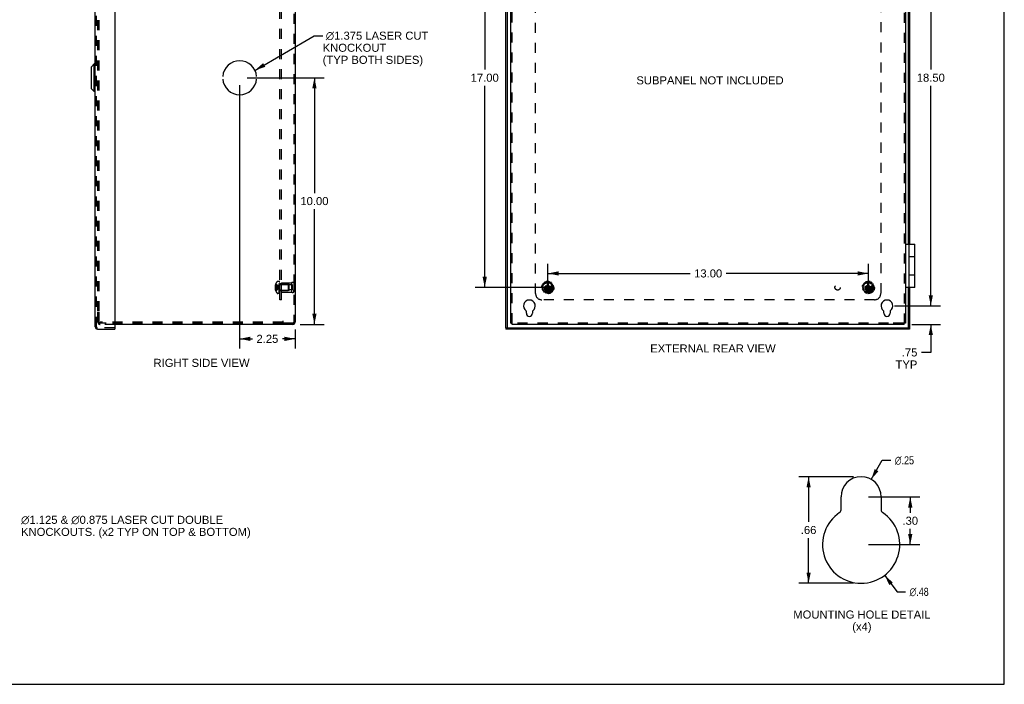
# Model space of a CAD drawing. Header units: inches. Extents: x 0 to 73.9, y 0 to 47.8.
# Tile 12 of 13: x 34 to 73.9, y 0 to 26.9. Entities that reach past the tile are written whole.
import ezdxf

# ---------------------------------------------------------------- set-up
doc = ezdxf.new("R2010")
doc.units = ezdxf.units.IN
doc.header["$LTSCALE"] = 4.065217
doc.header["$MEASUREMENT"] = 0
doc.linetypes.add('HIDDEN', pattern=[0.2, 0.1, -0.1])
doc.layers.get('0').update_dxf_attribs({"linetype": 'CONTINUOUS'})
for name, color, linetype in [('DEFAULT_2', 8, 'HIDDEN'), ('DIMENSIONS', 7, 'CONTINUOUS'), ('DOOR_ASSEMBLY', 7, 'CONTINUOUS'), ('OPEN', 7, 'CONTINUOUS'), ('SUBPANEL', 7, 'CONTINUOUS')]:
    doc.layers.add(name, color=color, linetype=linetype)
doc.styles.get("Standard").update_dxf_attribs({"font": 'arial.ttf'})
doc.styles.add('TEXTSTYLE_1', font='gdt', dxfattribs={"width": 0.8})
doc.dimstyles.new('DIMSTYLE_1', dxfattribs={"dimtxt": 0.326087, "dimasz": 0.434783, "dimexe": 0.09, "dimexo": 0.07, "dimgap": 0.0375, "dimtad": 0, "dimtih": 1, "dimtoh": 1, "dimzin": 4, "dimdsep": 46, "dimtxsty": 'Standard', "dimblk": '_FILLED', "dimblk1": '_FILLED', "dimblk2": '_FILLED', "dimcen": 0.09, "dimadec": 3, "dimazin": 1, "dimtfac": 1, "dimtdec": 3, "dimtofl": 0, "dimtmove": 0, "dimatfit": 3, "dimldrblk": '_FILLED', "dimfxl": 0, "dimtolj": 1, "dimtzin": 4, "dimarcsym": 0})
doc.dimstyles.new('DIMSTYLE_2', dxfattribs={"dimtxt": 0.326087, "dimasz": 0.434783, "dimexe": 0.09, "dimexo": 0.07, "dimgap": 0.09, "dimtad": 0, "dimtih": 1, "dimtoh": 1, "dimlfac": 0.23, "dimzin": 4, "dimdsep": 46, "dimtxsty": 'Standard', "dimblk": '_FILLED', "dimblk1": '_FILLED', "dimblk2": '_FILLED', "dimcen": 0.09, "dimadec": 3, "dimazin": 1, "dimtfac": 1, "dimtdec": 3, "dimtofl": 0, "dimtmove": 0, "dimatfit": 1, "dimldrblk": '_FILLED', "dimfxl": 0, "dimtolj": 1, "dimtzin": 4, "dimarcsym": 0})
doc.dimstyles.new('DIMSTYLE_3', dxfattribs={"dimtxt": 0.326087, "dimasz": 0.434783, "dimexe": 0.09, "dimexo": 0.07, "dimgap": 0.0375, "dimtad": 0, "dimtih": 1, "dimtoh": 1, "dimlfac": 0.23, "dimzin": 4, "dimdsep": 46, "dimtxsty": 'Standard', "dimblk": '_FILLED', "dimblk1": '_FILLED', "dimblk2": '_FILLED', "dimcen": 0.09, "dimadec": 3, "dimazin": 1, "dimtfac": 1, "dimtdec": 3, "dimtofl": 0, "dimtmove": 0, "dimatfit": 3, "dimldrblk": '_FILLED', "dimfxl": 0, "dimtolj": 1, "dimtzin": 4, "dimarcsym": 0})
doc.dimstyles.get("Standard").update_dxf_attribs({"dimtxt": 0.369565, "dimasz": 0.434783, "dimexe": 0.09, "dimexo": 0.07, "dimgap": 0.09, "dimtad": 0, "dimtih": 1, "dimtoh": 1, "dimdec": 3, "dimzin": 4, "dimdsep": 46, "dimtxsty": 'Standard', "dimblk": '_FILLED', "dimblk1": '_FILLED', "dimblk2": '_FILLED', "dimcen": 0.09, "dimadec": 3, "dimazin": 1, "dimtp": 0.001, "dimtm": 0.001, "dimtfac": 1, "dimtdec": 3, "dimtofl": 0, "dimtmove": 0, "dimatfit": 3, "dimldrblk": '_FILLED', "dimfxl": 0, "dimtolj": 1, "dimtzin": 4, "dimarcsym": 0})

# ---------------------------------------------------------------- blocks, each defined once
blk = doc.blocks.new('_FILLED')
at = {"color": 0, "linetype": 'ByBlock'}
blk.add_solid([(0, 0), (-1, 0.2), (-1, -0.2)], dxfattribs=at)
blk = doc.blocks.new('*D3')
at = {"layer": 'DIMENSIONS', "color": 2, "linetype": 'Continuous'}
for p, q in [((55.238, 33.085), (52.448, 33.085)), ((52.839, 33.085), (52.839, 24.911)), ((52.839, 16.085), (52.839, 24.259)), ((55.238, 16.085), (52.448, 16.085))]:
    blk.add_line(p, q, dxfattribs=at)
at = {"layer": 'DIMENSIONS', "color": 2, "linetype": 'Continuous', "xscale": 0.4347826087, "yscale": 0.4347826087, "zscale": 0.4347826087}
for p, rotation in [((52.839, 33.085), 90), ((52.839, 16.085), 270)]:
    blk.add_blockref('_FILLED', p, dxfattribs=dict(at, rotation=rotation))
at = {"layer": 'DIMENSIONS', "color": 2, "linetype": 'Continuous', "insert": (52.839, 24.748), "char_height": 0.3261, "width": 1.13949, "attachment_point": 2, "line_spacing_factor": 0.9}
blk.add_mtext('17.00', dxfattribs=at)
blk = doc.blocks.new('*D4')
at = {"layer": 'DIMENSIONS', "color": 2, "linetype": 'Continuous'}
for p, q in [((55.402, 16.261), (55.402, 17.043)), ((68.402, 16.261), (68.402, 17.043)), ((55.402, 16.652), (61.169, 16.652)), ((68.402, 16.652), (62.635, 16.652))]:
    blk.add_line(p, q, dxfattribs=at)
at = {"layer": 'DIMENSIONS', "color": 2, "linetype": 'Continuous', "xscale": 0.4347826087, "yscale": 0.4347826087, "zscale": 0.4347826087, "rotation": 180}
blk.add_blockref('_FILLED', (55.402, 16.652), dxfattribs=at)
at = {"layer": 'DIMENSIONS', "color": 2, "linetype": 'Continuous', "xscale": 0.4347826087, "yscale": 0.4347826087, "zscale": 0.4347826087}
blk.add_blockref('_FILLED', (68.402, 16.652), dxfattribs=at)
at = {"layer": 'DIMENSIONS', "color": 2, "linetype": 'Continuous', "insert": (61.902, 16.815), "char_height": 0.3261, "width": 1.13949, "attachment_point": 2, "line_spacing_factor": 0.9}
blk.add_mtext('13.00', dxfattribs=at)
blk = doc.blocks.new('*D5')
at = {"layer": 'DIMENSIONS', "color": 2, "linetype": 'Continuous'}
for p, q in [((68.514, 8.303), (68.962, 9.078)), ((68.962, 9.078), (69.311, 9.078))]:
    blk.add_line(p, q, dxfattribs=at)
at = {"layer": 'DIMENSIONS', "color": 2, "linetype": 'Continuous', "xscale": 0.4347826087, "yscale": 0.4347826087, "zscale": 0.4347826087, "rotation": 239.9728827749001}
blk.add_blockref('_FILLED', (68.514, 8.303), dxfattribs=at)
at = {"layer": 'DIMENSIONS', "color": 2, "linetype": 'Continuous', "insert": (69.475, 9.241), "char_height": 0.32609, "width": 1.06756, "attachment_point": 1, "line_spacing_factor": 0.9, "style": 'TEXTSTYLE_1'}
blk.add_mtext('{\\fgdt;n}\\fArial;.25', dxfattribs=at)
blk = doc.blocks.new('*D6')
at = {"layer": 'DIMENSIONS', "color": 2, "linetype": 'Continuous'}
for p, q in [((69.058, 4.418), (69.571, 3.748)), ((69.571, 3.748), (69.907, 3.748))]:
    blk.add_line(p, q, dxfattribs=at)
at = {"layer": 'DIMENSIONS', "color": 2, "linetype": 'Continuous', "xscale": 0.4347826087, "yscale": 0.4347826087, "zscale": 0.4347826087, "rotation": 127.4653944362}
blk.add_blockref('_FILLED', (69.058, 4.418), dxfattribs=at)
at = {"layer": 'DIMENSIONS', "color": 2, "linetype": 'Continuous', "insert": (70.07, 3.911), "char_height": 0.32609, "width": 1.06756, "attachment_point": 1, "line_spacing_factor": 0.9, "style": 'TEXTSTYLE_1'}
blk.add_mtext('{\\fgdt;n}\\fArial;.48', dxfattribs=at)
blk = doc.blocks.new('*D7')
at = {"layer": 'DIMENSIONS', "color": 2, "linetype": 'Continuous'}
for p, q in [((67.801, 8.412), (65.583, 8.412)), ((65.975, 8.412), (65.975, 6.58)), ((65.975, 4.095), (65.975, 5.927)), ((67.801, 4.095), (65.583, 4.095))]:
    blk.add_line(p, q, dxfattribs=at)
at = {"layer": 'DIMENSIONS', "color": 2, "linetype": 'Continuous', "xscale": 0.4347826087, "yscale": 0.4347826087, "zscale": 0.4347826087}
for p, rotation in [((65.975, 8.412), 90), ((65.975, 4.095), 270)]:
    blk.add_blockref('_FILLED', p, dxfattribs=dict(at, rotation=rotation))
at = {"layer": 'DIMENSIONS', "color": 2, "linetype": 'Continuous', "insert": (65.975, 6.417), "char_height": 0.3261, "width": 0.63278, "attachment_point": 2, "line_spacing_factor": 0.9}
blk.add_mtext('.66', dxfattribs=at)
blk = doc.blocks.new('*D9')
at = {"layer": 'DIMENSIONS', "color": 2, "linetype": 'Continuous'}
for p, q in [((69.456, 33.835), (71.323, 33.835)), ((70.932, 33.835), (70.932, 24.911)), ((70.932, 15.335), (70.932, 24.259)), ((69.456, 15.335), (71.323, 15.335))]:
    blk.add_line(p, q, dxfattribs=at)
at = {"layer": 'DIMENSIONS', "color": 2, "linetype": 'Continuous', "xscale": 0.4347826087, "yscale": 0.4347826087, "zscale": 0.4347826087}
for p, rotation in [((70.932, 33.835), 90), ((70.932, 15.335), 270)]:
    blk.add_blockref('_FILLED', p, dxfattribs=dict(at, rotation=rotation))
at = {"layer": 'DIMENSIONS', "color": 2, "linetype": 'Continuous', "insert": (70.932, 24.748), "char_height": 0.3261, "width": 1.13949, "attachment_point": 2, "line_spacing_factor": 0.9}
blk.add_mtext('18.50', dxfattribs=at)
blk = doc.blocks.new('*D12')
at = {"layer": 'DIMENSIONS', "color": 2, "linetype": 'Continuous'}
for p, q in [((70.932, 15.335), (70.932, 16.204)), ((69.456, 15.335), (71.323, 15.335)), ((70.158, 14.585), (71.323, 14.585)), ((70.932, 14.585), (70.932, 13.451)), ((70.932, 13.451), (70.551, 13.451))]:
    blk.add_line(p, q, dxfattribs=at)
at = {"layer": 'DIMENSIONS', "color": 2, "linetype": 'Continuous', "xscale": 0.4347826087, "yscale": 0.4347826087, "zscale": 0.4347826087}
for p, rotation in [((70.932, 15.335), 270), ((70.932, 14.585), 90)]:
    blk.add_blockref('_FILLED', p, dxfattribs=dict(at, rotation=rotation))
at = {"layer": 'DIMENSIONS', "color": 2, "linetype": 'Continuous', "insert": (70.388, 13.614), "char_height": 0.3261, "width": 0.88371, "attachment_point": 3, "line_spacing_factor": 0.9}
blk.add_mtext('.75\\PTYP', dxfattribs=at)
blk = doc.blocks.new('*D14')
at = {"layer": 'DIMENSIONS', "color": 2, "linetype": 'Continuous'}
for p, q in [((68.41, 7.597), (70.489, 7.597)), ((70.098, 7.597), (70.098, 6.955)), ((70.098, 5.66), (70.098, 6.302)), ((68.41, 5.66), (70.489, 5.66))]:
    blk.add_line(p, q, dxfattribs=at)
at = {"layer": 'DIMENSIONS', "color": 2, "linetype": 'Continuous', "xscale": 0.4347826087, "yscale": 0.4347826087, "zscale": 0.4347826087}
for p, rotation in [((70.098, 7.597), 90), ((70.098, 5.66), 270)]:
    blk.add_blockref('_FILLED', p, dxfattribs=dict(at, rotation=rotation))
at = {"layer": 'DIMENSIONS', "color": 2, "linetype": 'Continuous', "insert": (70.098, 6.792), "char_height": 0.3261, "width": 0.63278, "attachment_point": 2, "line_spacing_factor": 0.9}
blk.add_mtext('.30', dxfattribs=at)
blk = doc.blocks.new('*D20')
at = {"layer": 'DIMENSIONS', "color": 2, "linetype": 'Continuous'}
for p, q in [((43.204, 24.585), (46.324, 24.585)), ((45.933, 24.585), (45.933, 19.911)), ((45.933, 14.585), (45.933, 19.259)), ((45.359, 14.585), (46.324, 14.585))]:
    blk.add_line(p, q, dxfattribs=at)
at = {"layer": 'DIMENSIONS', "color": 2, "linetype": 'Continuous', "xscale": 0.4347826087, "yscale": 0.4347826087, "zscale": 0.4347826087}
for p, rotation in [((45.933, 24.585), 90), ((45.933, 14.585), 270)]:
    blk.add_blockref('_FILLED', p, dxfattribs=dict(at, rotation=rotation))
at = {"layer": 'DIMENSIONS', "color": 2, "linetype": 'Continuous', "insert": (45.933, 19.748), "char_height": 0.3261, "width": 1.13949, "attachment_point": 2, "line_spacing_factor": 0.9}
blk.add_mtext('10.00', dxfattribs=at)
blk = doc.blocks.new('*D21')
at = {"layer": 'DIMENSIONS', "color": 2, "linetype": 'Continuous'}
for p, q in [((42.9, 24.28), (42.9, 13.61)), ((42.9, 14.001), (43.418, 14.001)), ((45.15, 14.001), (44.631, 14.001)), ((45.15, 14.375), (45.15, 13.61))]:
    blk.add_line(p, q, dxfattribs=at)
at = {"layer": 'DIMENSIONS', "color": 2, "linetype": 'Continuous', "xscale": 0.4347826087, "yscale": 0.4347826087, "zscale": 0.4347826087, "rotation": 180}
blk.add_blockref('_FILLED', (42.9, 14.001), dxfattribs=at)
at = {"layer": 'DIMENSIONS', "color": 2, "linetype": 'Continuous', "xscale": 0.4347826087, "yscale": 0.4347826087, "zscale": 0.4347826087}
blk.add_blockref('_FILLED', (45.15, 14.001), dxfattribs=at)
at = {"layer": 'DIMENSIONS', "color": 2, "linetype": 'Continuous', "insert": (44.025, 14.164), "char_height": 0.3261, "width": 0.88613, "attachment_point": 2, "line_spacing_factor": 0.9}
blk.add_mtext('2.25', dxfattribs=at)

msp = doc.modelspace()

# ---------------------------------------------------------------- linework, layer by layer
at = {"color": 7, "linetype": 'Continuous'}
for p, q in [((73.913, 0), (73.913, 47.826)), ((53.902, 14.633), (53.95, 14.633)), ((53.95, 14.585), (53.95, 14.633)), ((69.902, 14.633), (69.854, 14.633)), ((69.854, 14.585), (69.854, 14.633)), ((0, 0), (73.913, 0))]:
    msp.add_line(p, q, dxfattribs=at)
at = {"color": 3, "linetype": 'Continuous'}
for p, q in [((45.15, 34.49), (45.15, 14.68)), ((53.902, 14.633), (53.902, 34.537)), ((69.902, 34.537), (69.902, 14.633)), ((54.527, 15.038), (54.527, 15.119)), ((54.777, 15.119), (54.777, 15.038)), ((69.027, 15.038), (69.027, 15.119)), ((69.277, 15.119), (69.277, 15.038)), ((45.055, 14.585), (37.841, 14.585)), ((69.854, 14.585), (53.95, 14.585)), ((67.291, 7.068), (67.291, 7.597)), ((68.921, 7.597), (68.921, 7.068))]:
    msp.add_line(p, q, dxfattribs=at)
for centre, radius, start, end in [((54.652, 15.335), 0.24, 303.8964, 236.1036), ((69.152, 15.335), 0.24, 303.8964, 236.1036), ((54.507, 15.119), 0.02, 0, 56.1036), ((54.652, 15.038), 0.125, 180, 360), ((54.797, 15.119), 0.02, 123.8964, 180), ((69.007, 15.119), 0.02, 0, 56.1036), ((69.152, 15.038), 0.125, 180, 360), ((69.297, 15.119), 0.02, 123.8964, 180), ((45.055, 14.68), 0.0948, 270, 360), ((68.106, 7.597), 0.815, 0, 180), ((68.106, 5.66), 1.565, 123.8964, 56.1036), ((67.16, 7.068), 0.13, 303.8964, 360), ((69.051, 7.068), 0.13, 180, 236.1036)]:
    msp.add_arc(centre, radius, start, end, dxfattribs=at)
at = {"layer": 'DEFAULT_2', "color": 8, "linetype": 'HIDDEN'}
for p, q in [((45.102, 34.49), (45.102, 14.68)), ((53.95, 14.633), (53.95, 34.537)), ((69.854, 34.537), (69.854, 14.633)), ((37.15, 15.125), (37.15, 34.045)), ((37.198, 15.125), (37.198, 34.045)), ((44.36, 16.134), (44.339, 16.134)), ((44.36, 16.035), (44.339, 16.035)), ((44.36, 16.189), (44.348, 16.189)), ((44.36, 16.103), (44.348, 16.103)), ((44.36, 16.067), (44.348, 16.067)), ((44.36, 15.98), (44.348, 15.98)), ((44.361, 16.225), (44.36, 16.225)), ((44.361, 16.225), (44.36, 16.224)), ((44.36, 16.224), (44.36, 16.103)), ((44.361, 16.103), (44.36, 16.103)), ((44.36, 16.103), (44.39, 16.1)), ((44.361, 16.067), (44.36, 16.067)), ((44.36, 16.067), (44.36, 15.945)), ((44.389, 16.1), (44.418, 16.098)), ((44.507, 16.331), (44.445, 16.331)), ((44.497, 16.081), (44.521, 16.085)), ((44.497, 16.081), (44.521, 16.085)), ((44.507, 15.839), (44.507, 16.331)), ((44.527, 16.328), (44.512, 16.328)), ((44.512, 15.839), (44.512, 16.328)), ((44.527, 16.293), (44.512, 16.293)), ((44.527, 16.286), (44.512, 16.286)), ((44.527, 16.263), (44.512, 16.263)), ((44.527, 16.223), (44.512, 16.223)), ((44.527, 16.209), (44.512, 16.209)), ((44.527, 16.131), (44.512, 16.131)), ((44.527, 16.13), (44.512, 16.13)), ((44.527, 15.998), (44.512, 15.998)), ((44.527, 15.99), (44.512, 15.99)), ((44.527, 15.839), (44.527, 16.328)), ((44.544, 16.209), (44.872, 16.209)), ((44.602, 16.273), (45.002, 16.273)), ((44.602, 15.897), (44.602, 16.273)), ((44.914, 16.21), (44.602, 16.21)), ((44.882, 16.199), (44.872, 16.209)), ((44.872, 16.209), (44.872, 15.961)), ((44.882, 15.971), (44.882, 16.199)), ((44.914, 15.96), (44.914, 16.21)), ((45.039, 16.186), (44.914, 16.186)), ((45.039, 15.983), (44.914, 15.983)), ((45.002, 16.273), (45.002, 15.897)), ((45.039, 15.983), (45.039, 16.186)), ((45.101, 16.273), (45.102, 16.185)), ((45.101, 16.273), (45.101, 15.897)), ((45.101, 15.897), (45.102, 15.985)), ((55.193, 16.083), (55.165, 16.088)), ((55.169, 16.131), (55.198, 16.13)), ((55.17, 16.033), (55.197, 16.044)), ((55.212, 15.998), (55.184, 15.991)), ((55.21, 16.168), (55.186, 16.184)), ((55.203, 16.054), (55.201, 16.074)), ((55.208, 16.222), (55.234, 16.21)), ((55.208, 16.137), (55.214, 16.156)), ((55.233, 15.976), (55.223, 15.993)), ((55.26, 16.239), (55.245, 16.263)), ((55.246, 16.212), (55.259, 16.227)), ((55.262, 16.103), (55.542, 16.067)), ((55.263, 16.103), (55.262, 16.103)), ((55.262, 16.067), (55.542, 16.103)), ((55.262, 16.067), (55.263, 16.067)), ((55.298, 16.103), (55.263, 16.103)), ((55.263, 16.067), (55.298, 16.067)), ((55.281, 16.289), (55.299, 16.267)), ((55.352, 16.134), (55.298, 16.103)), ((55.298, 16.103), (55.507, 16.067)), ((55.298, 16.067), (55.507, 16.103)), ((55.298, 16.067), (55.352, 16.035)), ((55.311, 16.264), (55.329, 16.272)), ((55.335, 16.283), (55.331, 16.311)), ((55.384, 16.189), (55.352, 16.134)), ((55.352, 16.134), (55.452, 16.035)), ((55.352, 16.035), (55.452, 16.134)), ((55.352, 16.035), (55.384, 15.98)), ((55.374, 16.321), (55.382, 16.293)), ((55.42, 15.945), (55.384, 16.225)), ((55.384, 16.225), (55.384, 16.224)), ((55.384, 15.945), (55.42, 16.225)), ((55.384, 16.224), (55.384, 16.189)), ((55.42, 15.98), (55.384, 16.189)), ((55.384, 15.98), (55.42, 16.189)), ((55.384, 15.98), (55.384, 15.945)), ((55.392, 16.286), (55.412, 16.286)), ((55.42, 16.224), (55.42, 16.225)), ((55.42, 16.189), (55.42, 16.224)), ((55.452, 16.134), (55.42, 16.189)), ((55.42, 15.98), (55.452, 16.035)), ((55.42, 15.945), (55.42, 15.98)), ((55.422, 16.293), (55.43, 16.321)), ((55.507, 16.103), (55.452, 16.134)), ((55.452, 16.035), (55.507, 16.067)), ((55.473, 16.311), (55.469, 16.283)), ((55.475, 16.272), (55.493, 16.264)), ((55.505, 16.267), (55.523, 16.289)), ((55.541, 16.103), (55.507, 16.103)), ((55.507, 16.067), (55.541, 16.067)), ((55.542, 16.103), (55.541, 16.103)), ((55.541, 16.067), (55.542, 16.067)), ((55.559, 16.263), (55.544, 16.239)), ((55.545, 16.227), (55.558, 16.212)), ((55.57, 16.21), (55.596, 16.222)), ((55.581, 15.993), (55.571, 15.976)), ((55.59, 16.156), (55.596, 16.137)), ((55.62, 15.991), (55.592, 15.998)), ((55.618, 16.184), (55.594, 16.168)), ((55.603, 16.074), (55.601, 16.054)), ((55.606, 16.13), (55.635, 16.131)), ((55.607, 16.044), (55.634, 16.033)), ((55.639, 16.088), (55.611, 16.083)), ((68.193, 16.083), (68.165, 16.088)), ((68.169, 16.131), (68.198, 16.13)), ((68.17, 16.033), (68.197, 16.044)), ((68.212, 15.998), (68.184, 15.991)), ((68.21, 16.168), (68.186, 16.184)), ((68.203, 16.054), (68.201, 16.074)), ((68.208, 16.222), (68.234, 16.21)), ((68.208, 16.137), (68.214, 16.156)), ((68.233, 15.976), (68.223, 15.993)), ((68.26, 16.239), (68.245, 16.263)), ((68.246, 16.212), (68.259, 16.227)), ((68.262, 16.067), (68.542, 16.103)), ((68.263, 16.103), (68.262, 16.103)), ((68.262, 16.103), (68.542, 16.067)), ((68.262, 16.067), (68.263, 16.067)), ((68.298, 16.103), (68.263, 16.103)), ((68.263, 16.067), (68.298, 16.067)), ((68.281, 16.289), (68.299, 16.267)), ((68.352, 16.134), (68.298, 16.103)), ((68.298, 16.067), (68.507, 16.103)), ((68.298, 16.103), (68.507, 16.067)), ((68.298, 16.067), (68.352, 16.035)), ((68.311, 16.264), (68.329, 16.272)), ((68.335, 16.283), (68.331, 16.311)), ((68.384, 16.189), (68.352, 16.134)), ((68.352, 16.134), (68.452, 16.035)), ((68.352, 16.035), (68.452, 16.134)), ((68.352, 16.035), (68.384, 15.98)), ((68.374, 16.321), (68.382, 16.293)), ((68.42, 15.945), (68.384, 16.225)), ((68.384, 16.225), (68.384, 16.224)), ((68.384, 15.945), (68.42, 16.225)), ((68.384, 16.224), (68.384, 16.189)), ((68.42, 15.98), (68.384, 16.189)), ((68.384, 15.98), (68.42, 16.189)), ((68.384, 15.98), (68.384, 15.945)), ((68.392, 16.286), (68.412, 16.286)), ((68.42, 16.224), (68.42, 16.225)), ((68.42, 16.189), (68.42, 16.224)), ((68.452, 16.134), (68.42, 16.189)), ((68.42, 15.98), (68.452, 16.035)), ((68.42, 15.945), (68.42, 15.98)), ((68.422, 16.293), (68.43, 16.321)), ((68.507, 16.103), (68.452, 16.134)), ((68.452, 16.035), (68.507, 16.067)), ((68.473, 16.311), (68.469, 16.283)), ((68.475, 16.272), (68.493, 16.264)), ((68.505, 16.267), (68.523, 16.289)), ((68.541, 16.103), (68.507, 16.103)), ((68.507, 16.067), (68.541, 16.067)), ((68.542, 16.103), (68.541, 16.103)), ((68.541, 16.067), (68.542, 16.067)), ((68.559, 16.263), (68.544, 16.239)), ((68.545, 16.227), (68.558, 16.212)), ((68.57, 16.21), (68.596, 16.222)), ((68.581, 15.993), (68.571, 15.976)), ((68.59, 16.156), (68.596, 16.137)), ((68.62, 15.991), (68.592, 15.998)), ((68.618, 16.184), (68.594, 16.168)), ((68.603, 16.074), (68.601, 16.054)), ((68.606, 16.13), (68.635, 16.131)), ((68.607, 16.044), (68.634, 16.033)), ((68.639, 16.088), (68.611, 16.083)), ((44.36, 15.945), (44.361, 15.945)), ((44.361, 15.945), (44.36, 15.944)), ((44.507, 15.839), (44.445, 15.839)), ((44.527, 15.93), (44.512, 15.93)), ((44.527, 15.908), (44.512, 15.908)), ((44.527, 15.89), (44.512, 15.89)), ((44.527, 15.855), (44.512, 15.855)), ((44.512, 15.839), (44.527, 15.839)), ((44.544, 15.961), (44.872, 15.961)), ((44.914, 15.96), (44.602, 15.96)), ((44.602, 15.897), (45.002, 15.897)), ((44.882, 15.971), (44.872, 15.961)), ((55.212, 15.943), (55.232, 15.964)), ((55.264, 15.928), (55.241, 15.91)), ((55.292, 15.916), (55.276, 15.928)), ((55.286, 15.878), (55.295, 15.905)), ((55.34, 15.885), (55.326, 15.86)), ((55.37, 15.886), (55.35, 15.89)), ((55.38, 15.848), (55.378, 15.877)), ((55.384, 15.945), (55.384, 15.945)), ((55.42, 15.945), (55.42, 15.945)), ((55.426, 15.877), (55.424, 15.848)), ((55.454, 15.89), (55.434, 15.886)), ((55.478, 15.86), (55.464, 15.885)), ((55.509, 15.905), (55.518, 15.878)), ((55.528, 15.928), (55.512, 15.916)), ((55.563, 15.91), (55.54, 15.928)), ((55.573, 15.964), (55.592, 15.943)), ((68.212, 15.943), (68.232, 15.964)), ((68.264, 15.928), (68.241, 15.91)), ((68.292, 15.916), (68.276, 15.928)), ((68.286, 15.878), (68.295, 15.905)), ((68.34, 15.885), (68.326, 15.86)), ((68.37, 15.886), (68.35, 15.89)), ((68.38, 15.848), (68.378, 15.877)), ((68.384, 15.945), (68.384, 15.945)), ((68.42, 15.945), (68.42, 15.945)), ((68.426, 15.877), (68.424, 15.848)), ((68.454, 15.89), (68.434, 15.886)), ((68.478, 15.86), (68.464, 15.885)), ((68.509, 15.905), (68.518, 15.878)), ((68.528, 15.928), (68.512, 15.916)), ((68.563, 15.91), (68.54, 15.928)), ((68.573, 15.964), (68.592, 15.943)), ((37.15, 14.68), (37.15, 15.085)), ((37.198, 14.68), (37.198, 15.085)), ((37.266, 14.633), (37.244, 14.633)), ((37.841, 14.585), (37.244, 14.585)), ((44.65, 14.681), (37.248, 14.681)), ((37.248, 14.681), (37.248, 14.633)), ((37.48, 14.633), (37.266, 14.633)), ((44.65, 14.633), (37.48, 14.633)), ((44.65, 14.728), (44.65, 14.633)), ((45.055, 14.633), (44.65, 14.633)), ((69.214, 14.633), (53.95, 14.633)), ((69.807, 14.633), (69.214, 14.633)), ((69.854, 14.633), (69.807, 14.633))]:
    msp.add_line(p, q, dxfattribs=at)
for points in [[(44.348, 16.189), (44.346, 16.182), (44.344, 16.175), (44.343, 16.168), (44.342, 16.162), (44.341, 16.155), (44.34, 16.148), (44.339, 16.141), (44.339, 16.134)], [(44.339, 16.134), (44.339, 16.131), (44.339, 16.129), (44.34, 16.126), (44.341, 16.123), (44.341, 16.119), (44.342, 16.116), (44.343, 16.113), (44.345, 16.11), (44.346, 16.106), (44.348, 16.103)], [(44.348, 16.067), (44.346, 16.063), (44.345, 16.06), (44.343, 16.057), (44.342, 16.053), (44.341, 16.05), (44.341, 16.047), (44.34, 16.044), (44.339, 16.041), (44.339, 16.038), (44.339, 16.035)], [(44.339, 16.035), (44.339, 16.028), (44.34, 16.022), (44.341, 16.015), (44.342, 16.008), (44.343, 16.001), (44.344, 15.994), (44.346, 15.987), (44.348, 15.98)], [(44.36, 16.189), (44.389, 16.175), (44.418, 16.159), (44.445, 16.142), (44.471, 16.124), (44.497, 16.105), (44.521, 16.085)], [(44.36, 16.134), (44.389, 16.127), (44.418, 16.12), (44.445, 16.112), (44.471, 16.103), (44.497, 16.094), (44.521, 16.085)], [(44.36, 16.085), (44.36, 16.088), (44.36, 16.091), (44.36, 16.094), (44.361, 16.097), (44.361, 16.1), (44.361, 16.103)], [(44.361, 16.097), (44.36, 16.094), (44.36, 16.091)], [(44.36, 16.035), (44.389, 16.042), (44.418, 16.05), (44.445, 16.058), (44.471, 16.066), (44.497, 16.075), (44.521, 16.085)], [(44.361, 16.067), (44.361, 16.07), (44.361, 16.073), (44.36, 16.076), (44.36, 16.079), (44.36, 16.082), (44.36, 16.085)], [(44.36, 15.98), (44.389, 15.995), (44.418, 16.011), (44.445, 16.028), (44.471, 16.046), (44.497, 16.065), (44.521, 16.085)], [(44.36, 16.067), (44.389, 16.069), (44.418, 16.072), (44.445, 16.075), (44.471, 16.078), (44.497, 16.081)], [(44.36, 16.079), (44.36, 16.076), (44.361, 16.073)], [(44.361, 16.225), (44.39, 16.205), (44.418, 16.184), (44.445, 16.162), (44.471, 16.137), (44.497, 16.112), (44.521, 16.085)], [(44.361, 15.945), (44.39, 15.964), (44.418, 15.985), (44.445, 16.008), (44.471, 16.032), (44.497, 16.058), (44.521, 16.085)], [(44.361, 16.067), (44.39, 16.069), (44.418, 16.072), (44.445, 16.075), (44.471, 16.078)], [(44.418, 16.098), (44.445, 16.095), (44.471, 16.092), (44.497, 16.088), (44.521, 16.085)], [(44.445, 16.095), (44.471, 16.092), (44.497, 16.088), (44.521, 16.085)], [(55.262, 16.103), (55.262, 16.1), (55.262, 16.097), (55.262, 16.094), (55.262, 16.091), (55.262, 16.088), (55.262, 16.085)], [(55.262, 16.085), (55.262, 16.082), (55.262, 16.079), (55.262, 16.076), (55.262, 16.073), (55.262, 16.07), (55.262, 16.067)], [(55.42, 16.225), (55.414, 16.225), (55.408, 16.225), (55.402, 16.225), (55.396, 16.225), (55.39, 16.225), (55.384, 16.225)], [(55.543, 16.085), (55.543, 16.088), (55.543, 16.091), (55.542, 16.094), (55.542, 16.097), (55.542, 16.1), (55.542, 16.103)], [(55.542, 16.067), (55.542, 16.07), (55.542, 16.073), (55.542, 16.076), (55.543, 16.079), (55.543, 16.082), (55.543, 16.085)], [(68.262, 16.103), (68.262, 16.1), (68.262, 16.097), (68.262, 16.094), (68.262, 16.091), (68.262, 16.088), (68.262, 16.085)], [(68.262, 16.085), (68.262, 16.082), (68.262, 16.079), (68.262, 16.076), (68.262, 16.073), (68.262, 16.07), (68.262, 16.067)], [(68.42, 16.225), (68.414, 16.225), (68.408, 16.225), (68.402, 16.225), (68.396, 16.225), (68.39, 16.225), (68.384, 16.225)], [(68.543, 16.085), (68.543, 16.088), (68.543, 16.091), (68.542, 16.094), (68.542, 16.097), (68.542, 16.1), (68.542, 16.103)], [(68.542, 16.067), (68.542, 16.07), (68.542, 16.073), (68.542, 16.076), (68.543, 16.079), (68.543, 16.082), (68.543, 16.085)], [(55.384, 15.945), (55.39, 15.944), (55.396, 15.944), (55.402, 15.944), (55.408, 15.944), (55.414, 15.944), (55.42, 15.945)], [(68.384, 15.945), (68.39, 15.944), (68.396, 15.944), (68.402, 15.944), (68.408, 15.944), (68.414, 15.944), (68.42, 15.945)]]:
    msp.add_lwpolyline(points, dxfattribs=at)
for centre, radius in [((55.402, 16.085), 0.246), ((55.402, 16.085), 0.201), ((55.402, 16.085), 0.188), ((55.402, 16.085), 0.143), ((55.402, 16.085), 0.128), ((55.402, 16.085), 0.125), ((55.402, 16.085), 0.124), ((55.402, 16.085), 0.114), ((55.402, 16.085), 0.102), ((55.402, 16.085), 0.1), ((68.402, 16.085), 0.246), ((68.402, 16.085), 0.201), ((68.402, 16.085), 0.188), ((68.402, 16.085), 0.143), ((68.402, 16.085), 0.128), ((68.402, 16.085), 0.125), ((68.402, 16.085), 0.124), ((68.402, 16.085), 0.114), ((68.402, 16.085), 0.102), ((68.402, 16.085), 0.1)]:
    msp.add_circle(centre, radius, dxfattribs=at)
for centre, radius, start, end in [((44.689, 16.085), 0.357, 156.9983, 162.9593), ((44.689, 16.085), 0.357, 197.0407, 203.0017), ((44.689, 16.085), 0.357, 139.0666, 156.8097), ((44.445, 16.296), 0.035, 90, 139.0666), ((44.544, 16.246), 0.0372, 180, 210.0497), ((44.544, 16.246), 0.0372, 242.4601, 270), ((45.052, 16.186), 0.1, 60.0508, 119.9492), ((55.166, 16.097), 0.01, 176.9326, 259.8493), ((55.169, 16.121), 0.01, 88.1507, 171.0674), ((55.174, 16.023), 0.01, 112.1507, 195.0674), ((55.182, 16), 0.01, 200.9326, 283.8493), ((55.192, 16.192), 0.01, 152.9326, 235.8493), ((55.191, 16.073), 0.01, 6, 79.8493), ((55.204, 16.213), 0.01, 64.1507, 147.0674), ((55.193, 16.053), 0.01, 292.1507, 6), ((55.198, 16.14), 0.01, 268.1507, 342), ((55.204, 16.159), 0.01, 342, 55.8493), ((55.214, 15.988), 0.01, 30, 103.8493), ((55.224, 15.971), 0.01, 316.1507, 30), ((55.239, 16.219), 0.01, 244.1507, 318), ((55.254, 16.268), 0.01, 128.9326, 211.8493), ((55.252, 16.233), 0.01, 318, 31.8493), ((55.273, 16.283), 0.01, 40.1507, 123.0674), ((55.307, 16.273), 0.01, 220.1507, 294), ((55.325, 16.282), 0.01, 294, 7.8493), ((55.341, 16.313), 0.01, 104.9326, 187.8493), ((55.365, 16.318), 0.01, 16.1507, 99.0674), ((55.392, 16.296), 0.01, 196.1507, 270), ((55.412, 16.296), 0.01, 270, 343.8493), ((55.439, 16.318), 0.01, 80.9326, 163.8493), ((55.463, 16.313), 0.01, 352.1507, 75.0674), ((55.479, 16.282), 0.01, 172.1507, 246), ((55.497, 16.273), 0.01, 246, 319.8493), ((55.531, 16.283), 0.01, 56.9326, 139.8493), ((55.552, 16.233), 0.01, 148.1507, 222), ((55.55, 16.268), 0.01, 328.1507, 51.0674), ((55.566, 16.219), 0.01, 222, 295.8493), ((55.58, 15.971), 0.01, 150, 223.8493), ((55.59, 15.988), 0.01, 76.1507, 150), ((55.6, 16.159), 0.01, 124.1507, 198), ((55.6, 16.213), 0.01, 32.9326, 115.8493), ((55.606, 16.14), 0.01, 198, 271.8493), ((55.611, 16.053), 0.01, 174, 247.8493), ((55.613, 16.073), 0.01, 100.1507, 174), ((55.612, 16.192), 0.01, 304.1507, 27.0674), ((55.622, 16), 0.01, 256.1507, 339.0674), ((55.63, 16.023), 0.01, 344.9326, 67.8493), ((55.635, 16.121), 0.01, 8.9326, 91.8493), ((55.638, 16.097), 0.01, 280.1507, 3.0674), ((68.166, 16.097), 0.01, 176.9326, 259.8493), ((68.169, 16.121), 0.01, 88.1507, 171.0674), ((68.174, 16.023), 0.01, 112.1507, 195.0674), ((68.182, 16), 0.01, 200.9326, 283.8493), ((68.192, 16.192), 0.01, 152.9326, 235.8493), ((68.191, 16.073), 0.01, 6, 79.8493), ((68.204, 16.213), 0.01, 64.1507, 147.0674), ((68.193, 16.053), 0.01, 292.1507, 6), ((68.198, 16.14), 0.01, 268.1507, 342), ((68.204, 16.159), 0.01, 342, 55.8493), ((68.214, 15.988), 0.01, 30, 103.8493), ((68.224, 15.971), 0.01, 316.1507, 30), ((68.239, 16.219), 0.01, 244.1507, 318), ((68.254, 16.268), 0.01, 128.9326, 211.8493), ((68.252, 16.233), 0.01, 318, 31.8493), ((68.273, 16.283), 0.01, 40.1507, 123.0674), ((68.307, 16.273), 0.01, 220.1507, 294), ((68.325, 16.282), 0.01, 294, 7.8493), ((68.341, 16.313), 0.01, 104.9326, 187.8493), ((68.365, 16.318), 0.01, 16.1507, 99.0674), ((68.392, 16.296), 0.01, 196.1507, 270), ((68.412, 16.296), 0.01, 270, 343.8493), ((68.439, 16.318), 0.01, 80.9326, 163.8493), ((68.463, 16.313), 0.01, 352.1507, 75.0674), ((68.479, 16.282), 0.01, 172.1507, 246), ((68.497, 16.273), 0.01, 246, 319.8493), ((68.531, 16.283), 0.01, 56.9326, 139.8493), ((68.552, 16.233), 0.01, 148.1507, 222), ((68.55, 16.268), 0.01, 328.1507, 51.0674), ((68.566, 16.219), 0.01, 222, 295.8493), ((68.58, 15.971), 0.01, 150, 223.8493), ((68.59, 15.988), 0.01, 76.1507, 150), ((68.6, 16.159), 0.01, 124.1507, 198), ((68.6, 16.213), 0.01, 32.9326, 115.8493), ((68.606, 16.14), 0.01, 198, 271.8493), ((68.611, 16.053), 0.01, 174, 247.8493), ((68.613, 16.073), 0.01, 100.1507, 174), ((68.612, 16.192), 0.01, 304.1507, 27.0674), ((68.622, 16), 0.01, 256.1507, 339.0674), ((68.63, 16.023), 0.01, 344.9326, 67.8493), ((68.635, 16.121), 0.01, 8.9326, 91.8493), ((68.638, 16.097), 0.01, 280.1507, 3.0674), ((44.689, 16.085), 0.357, 203.1903, 220.9334), ((44.445, 15.874), 0.035, 220.9334, 270), ((44.544, 15.924), 0.0372, 149.9503, 180), ((44.544, 15.924), 0.0372, 90, 117.5399), ((45.052, 15.983), 0.1, 240.0508, 299.9492), ((55.219, 15.936), 0.01, 136.1507, 219.0674), ((55.235, 15.918), 0.01, 224.9326, 307.8493), ((55.27, 15.92), 0.01, 54, 127.8493), ((55.295, 15.874), 0.01, 160.1507, 243.0674), ((55.286, 15.908), 0.01, 340.1507, 54), ((55.317, 15.865), 0.01, 248.9326, 331.8493), ((55.348, 15.88), 0.01, 78, 151.8493), ((55.368, 15.876), 0.01, 4.1507, 78), ((55.39, 15.849), 0.01, 184.1507, 267.0674), ((55.414, 15.849), 0.01, 272.9326, 355.8493), ((55.436, 15.876), 0.01, 102, 175.8493), ((55.456, 15.88), 0.01, 28.1507, 102), ((55.487, 15.865), 0.01, 208.1507, 291.0674), ((55.518, 15.908), 0.01, 126, 199.8493), ((55.509, 15.874), 0.01, 296.9326, 19.8493), ((55.534, 15.92), 0.01, 52.1507, 126), ((55.569, 15.918), 0.01, 232.1507, 315.0674), ((55.585, 15.936), 0.01, 320.9326, 43.8493), ((68.219, 15.936), 0.01, 136.1507, 219.0674), ((68.235, 15.918), 0.01, 224.9326, 307.8493), ((68.27, 15.92), 0.01, 54, 127.8493), ((68.295, 15.874), 0.01, 160.1507, 243.0674), ((68.286, 15.908), 0.01, 340.1507, 54), ((68.317, 15.865), 0.01, 248.9326, 331.8493), ((68.348, 15.88), 0.01, 78, 151.8493), ((68.368, 15.876), 0.01, 4.1507, 78), ((68.39, 15.849), 0.01, 184.1507, 267.0674), ((68.414, 15.849), 0.01, 272.9326, 355.8493), ((68.436, 15.876), 0.01, 102, 175.8493), ((68.456, 15.88), 0.01, 28.1507, 102), ((68.487, 15.865), 0.01, 208.1507, 291.0674), ((68.518, 15.908), 0.01, 126, 199.8493), ((68.509, 15.874), 0.01, 296.9326, 19.8493), ((68.534, 15.92), 0.01, 52.1507, 126), ((68.569, 15.918), 0.01, 232.1507, 315.0674), ((68.585, 15.936), 0.01, 320.9326, 43.8493), ((37.244, 14.68), 0.0948, 180, 270), ((37.244, 14.68), 0.0468, 180, 270), ((45.055, 14.68), 0.0468, 270, 360)]:
    msp.add_arc(centre, radius, start, end, dxfattribs=at)
at = {"layer": 'DOOR_ASSEMBLY', "color": 3, "linetype": 'Continuous'}
for p, q in [((37.043, 14.492), (37.043, 34.677)), ((37.841, 34.709), (37.841, 14.46)), ((53.697, 14.445), (53.697, 34.724)), ((70.072, 31.335), (70.072, 17.835)), ((70.072, 16.085), (70.072, 14.445)), ((37.137, 14.397), (37.841, 14.397)), ((70.072, 14.397), (53.697, 14.397))]:
    msp.add_line(p, q, dxfattribs=at)
at = {"layer": 'DOOR_ASSEMBLY', "color": 8, "linetype": 'HIDDEN'}
for p, q in [((37.091, 14.492), (37.091, 34.677)), ((37.826, 14.445), (37.137, 14.445))]:
    msp.add_line(p, q, dxfattribs=at)
at = {"layer": 'DOOR_ASSEMBLY', "color": 7, "linetype": 'Continuous'}
for p, q in [((53.745, 34.724), (53.745, 14.445)), ((70.024, 17.835), (70.024, 31.335)), ((36.887, 25.029), (37.005, 25.147)), ((36.887, 24.14), (36.887, 25.029)), ((37.005, 24.022), (37.005, 25.147)), ((37.043, 25.147), (37.005, 25.147)), ((36.887, 24.14), (37.005, 24.022)), ((37.043, 24.022), (37.005, 24.022)), ((69.902, 17.835), (70.265, 17.835)), ((70.024, 17.85), (70.072, 17.85)), ((70.047, 17.815), (70.047, 16.105)), ((70.285, 17.355), (70.285, 17.815)), ((70.054, 17.335), (70.265, 17.335)), ((70.27, 17.33), (70.067, 17.33)), ((70.21, 17.33), (70.21, 17.335)), ((70.217, 17.335), (70.217, 17.33)), ((70.29, 16.61), (70.29, 17.31)), ((70.265, 16.585), (70.054, 16.585)), ((70.054, 16.585), (70.054, 16.585)), ((70.067, 16.59), (70.27, 16.59)), ((70.21, 16.585), (70.21, 16.59)), ((70.217, 16.59), (70.217, 16.585)), ((70.285, 16.105), (70.285, 16.565)), ((70.265, 16.085), (69.902, 16.085)), ((70.024, 14.445), (70.024, 16.085)), ((70.072, 16.07), (70.024, 16.07)), ((37.826, 14.445), (37.841, 14.445)), ((37.841, 14.445), (37.841, 14.397)), ((53.697, 14.445), (70.072, 14.445)), ((53.697, 14.445), (53.697, 14.397)), ((70.072, 14.445), (70.072, 14.397))]:
    msp.add_line(p, q, dxfattribs=at)
for centre, start, end in [((70.027, 17.815), 0, 90), ((70.265, 17.815), 0, 90), ((70.067, 17.35), 180.0002, 270), ((70.265, 17.355), 270, 360), ((70.27, 17.31), 0, 90), ((70.067, 16.57), 90, 180), ((70.265, 16.565), 0, 90), ((70.27, 16.61), 270, 360), ((70.027, 16.105), 270, 360), ((70.265, 16.105), 270, 360)]:
    msp.add_arc(centre, 0.02, start, end, dxfattribs=at)
at = {"layer": 'DOOR_ASSEMBLY', "color": 3, "linetype": 'Continuous'}
for centre, radius, start, end in [((37.137, 14.492), 0.0948, 180, 270), ((37.826, 14.46), 0.015, 270, 360)]:
    msp.add_arc(centre, radius, start, end, dxfattribs=at)
at = {"layer": 'DOOR_ASSEMBLY', "color": 8, "linetype": 'HIDDEN'}
msp.add_arc((37.137, 14.492), 0.0468, 180, 270, dxfattribs=at)
at = {"layer": 'OPEN', "color": 40, "linetype": 'Continuous'}
for start, end in [(4.5886, 175.4114), (184.5886, 355.4114)]:
    msp.add_arc((42.9, 24.585), 0.688, start, end, dxfattribs=at)
at = {"layer": 'SUBPANEL', "color": 8, "linetype": 'HIDDEN'}
for p, q in [((44.527, 15.585), (44.527, 33.585)), ((44.602, 15.585), (44.602, 33.585)), ((54.902, 15.835), (54.902, 33.335)), ((68.902, 33.335), (68.902, 15.835)), ((44.602, 16.225), (44.527, 16.225)), ((44.602, 16.194), (44.527, 16.194)), ((44.602, 15.976), (44.527, 15.976)), ((44.602, 15.944), (44.527, 15.944)), ((44.602, 15.585), (44.527, 15.585)), ((68.652, 15.585), (55.152, 15.585))]:
    msp.add_line(p, q, dxfattribs=at)
for centre, radius in [((55.402, 16.085), 0.141), ((67.152, 16.085), 0.109), ((68.402, 16.085), 0.141)]:
    msp.add_circle(centre, radius, dxfattribs=at)
for centre, start, end in [((55.152, 15.835), 180, 270), ((68.652, 15.835), 270, 360)]:
    msp.add_arc(centre, 0.25, start, end, dxfattribs=at)

# ---------------------------------------------------------------- texts
at = {"layer": 'DIMENSIONS', "color": 2, "linetype": 'Continuous', "char_height": 0.32609, "line_spacing_factor": 0.9}
for s, insert, width, attachment_point in [(' \\fgdt;{\\fgdt;n}\\fArial;1.375 LASER CUT\\PKNOCKOUT\\P(TYP BOTH SIDES)', (46.267, 26.451), 4.37813, 1), ('SUBPANEL NOT INCLUDED', (61.976, 24.641), 5.96291, 2), ('EXTERNAL REAR VIEW', (62.096, 13.775), 5.07677, 2), ('RIGHT SIDE VIEW', (41.355, 13.191), 3.8888, 2), (' \\fgdt;{\\fgdt;n}\\fArial;1.125 & \\fgdt;{\\fgdt;n}\\fArial;0.875 LASER CUT DOUBLE\\P KNOCKOUTS. (x2 TYP ON TOP & BOTTOM)', (33.908, 6.829), 9.42137, 1), ('MOUNTING HOLE DETAIL\\P(x4)', (68.137, 2.99), 5.55802, 2)]:
    msp.add_mtext(s, dxfattribs=dict(at, insert=insert, width=width, attachment_point=attachment_point))

# ---------------------------------------------------------------- dimensions: what is measured, and where the dimension line sits
at = {"layer": 'DIMENSIONS', "color": 2, "linetype": 'Continuous'}
for base, p1, p2, angle, dimstyle, picture, middle in [((70.932, 15.335), (69.386, 33.835), (69.386, 15.335), 270, 'DIMSTYLE_1', '*D9', (70.946, 24.583)), ((52.839, 16.085), (55.308, 33.085), (55.308, 16.085), 270, 'DIMSTYLE_1', '*D3', (52.853, 24.583)), ((45.933, 24.585), (45.289, 14.585), (43.134, 24.585), 90, 'DIMSTYLE_1', '*D20', (45.946, 19.583)), ((42.9, 14.001), (45.15, 13.54), (42.9, 24.35), 180, 'DIMSTYLE_1', '*D21', (44.022, 13.999)), ((65.975, 4.095), (67.871, 8.412), (67.871, 4.095), 270, 'DIMSTYLE_3', '*D7', (65.984, 6.252)), ((70.098, 5.66), (68.34, 7.597), (68.34, 5.66), 270, 'DIMSTYLE_3', '*D14', (70.108, 6.627))]:
    dim = msp.add_linear_dim(base=base, p1=p1, p2=p2, angle=angle, dimstyle=dimstyle, dxfattribs=at)
    dim.commit()
    dim.dimension.update_dxf_attribs({"geometry": picture, "text_midpoint": middle, "dimtype": 160})
dim = msp.add_linear_dim(base=(68.402, 16.652), p1=(55.402, 17.113), p2=(68.402, 17.113), dimstyle='DIMSTYLE_1', dxfattribs=at)
dim.commit()
dim.dimension.update_dxf_attribs({"geometry": '*D4', "text_midpoint": (61.916, 16.65), "dimtype": 160})
dim = msp.add_linear_dim(base=(70.932, 15.335), p1=(70.088, 14.585), p2=(69.386, 15.335), angle=90, text='<>\\PTYP', dimstyle='DIMSTYLE_1', dxfattribs=at)
dim.commit()
dim.dimension.update_dxf_attribs({"geometry": '*D12', "text_midpoint": (69.946, 13.206), "dimtype": 160})
for p1, p2, picture, middle in [((68.514, 8.303), (67.698, 6.891), '*D5', (70.008, 9.078)), ((69.058, 4.418), (67.154, 6.902), '*D6', (70.603, 3.748))]:
    dim = msp.add_diameter_dim_2p(p1=p1, p2=p2, text='%%c<>', dimstyle='DIMSTYLE_2', override={"dimpost": '<>'}, dxfattribs=at)
    dim.commit()
    dim.dimension.update_dxf_attribs({"geometry": picture, "text_midpoint": middle, "dimtype": 163})

# ---------------------------------------------------------------- leaders
at = {"layer": 'DIMENSIONS', "color": 2, "linetype": 'Continuous', "annotation_type": 0, "has_hookline": 1, "hookline_direction": 1, "text_width": 4.194}
msp.add_leader([(43.519, 24.882), (45.921, 26.288), (46.267, 26.288)], dimstyle='Standard', override={"dimtad": 0}, dxfattribs=at)

doc.saveas('drawing.dxf')
